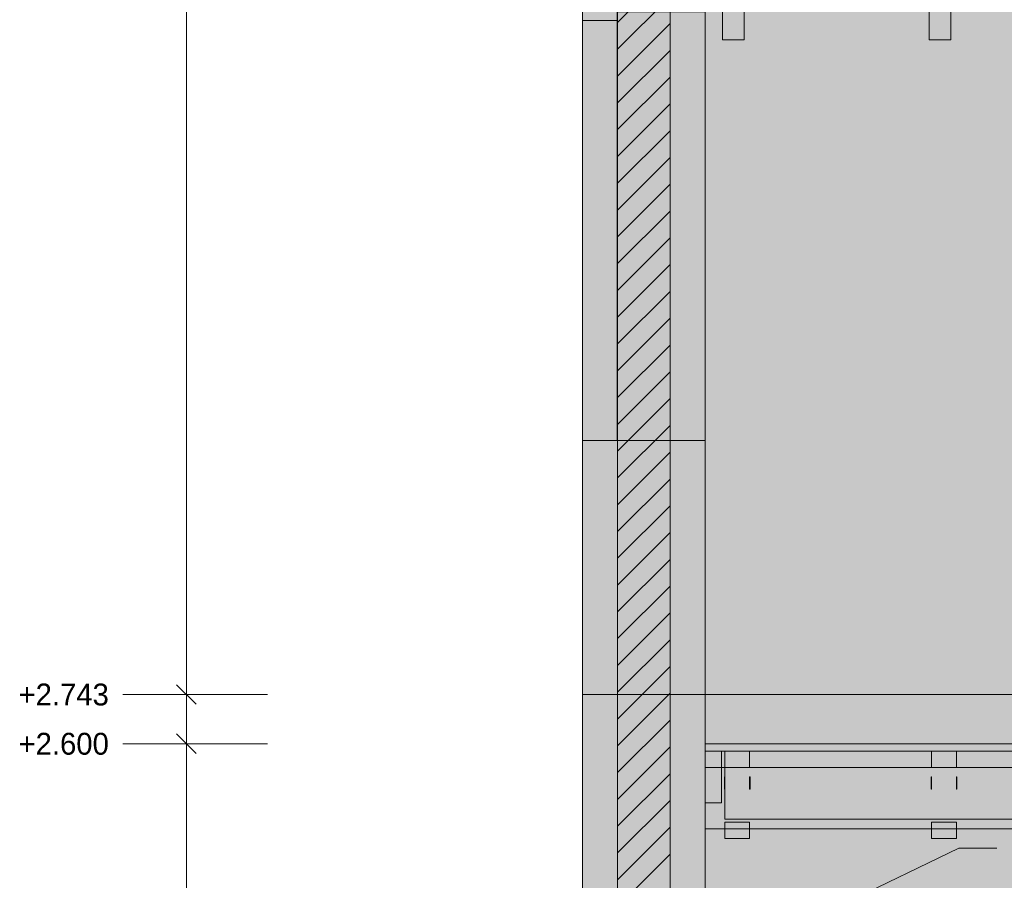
# Model space of a CAD drawing. Header units: millimetres. Extents: x -2478 to 11372, y -3800 to 9267.
# Tile 2 of 27: x -1634 to 1224, y 2203 to 4702. Entities that reach past the tile are written whole.
import ezdxf

# ---------------------------------------------------------------- set-up
doc = ezdxf.new("R2010")
doc.units = ezdxf.units.MM
for name, color, linetype in [('FILL-C_BDBDBF', 7, 'Continuous'), ('FILL-EPS', 7, 'Continuous'), ('FILL-INK', 7, 'Continuous'), ('FILL-STEEL_GREY', 7, 'Continuous'), ('FILL-TIMBER', 7, 'Continuous'), ('FILL-WHITE', 7, 'Continuous'), ('LINE-CORE', 7, 'Continuous'), ('LINE-INK', 7, 'Continuous'), ('LINE-STEEL_GREY', 7, 'Continuous'), ('TEXT-INK', 7, 'Continuous')]:
    doc.layers.add(name, color=color, linetype=linetype)

msp = doc.modelspace()

# ---------------------------------------------------------------- hatches: boundary and pattern name
at = {"layer": 'FILL-C_BDBDBF', "true_color": 0xbdbdbf}
h = msp.add_hatch(color=9, dxfattribs=at)
h.dxf.hatch_style = 1
h.paths.add_polyline_path([(254, 0), (193, 0), (101.6, 0), (101.6, 5029.2), (254, 5029.2)])
at = {"layer": 'FILL-EPS', "true_color": 0xccffff}
h = msp.add_hatch(color=7, dxfattribs=at)
h.dxf.hatch_style = 1
h.paths.add_polyline_path([(0, 2620.6), (0, 2645.4), (0, 2667), (0, 2689.2), (0, 2743.2), (0, 3204.4), (0, 4059.8), (0, 4823.1), (0, 4933.2), (0, 4965.5), (0, 4978.4), (0, 4989.6), (0, 5001.1), (0, 5029.2), (26.7, 5029.2), (101.6, 5029.2), (101.6, 0), (101.6, -34.3), (101.6, -457.2), (7.6, -457.2), (0, -457.2), (0, -422.9), (0, 0), (0, 1045.4), (0, 2350.7), (0, 2563.2)])
h = msp.add_hatch(color=7, dxfattribs=at)
h.dxf.hatch_style = 1
h.paths.add_polyline_path([(355.6, 3218.3), (355.6, 2805.7), (355.6, 2743.2), (355.6, 2355), (355.6, 1360.2), (355.6, 0), (254, 0), (254, 5029.2), (355.6, 5029.2), (355.6, 4833), (355.6, 4030.7)])
at = {"layer": 'FILL-INK', "true_color": 0x1a1a1a}
h = msp.add_hatch(color=250, dxfattribs=at)
h.dxf.hatch_style = 1
h.paths.add_polyline_path([(412.6, 2480.5), (412.6, 2468.4), (412.2, 2468.4), (411.4, 2468.4), (411.4, 2480.5), (411.4, 2504.1), (411.8, 2504.1), (412.6, 2504.1)])
h = msp.add_hatch(color=250, dxfattribs=at)
h.dxf.hatch_style = 1
h.paths.add_polyline_path([(485.8, 2480.5), (485.8, 2468.4), (485.4, 2468.4), (484.6, 2468.4), (484.6, 2480.5), (484.6, 2504.1), (485, 2504.1), (485.8, 2504.1)])
h = msp.add_hatch(color=250, dxfattribs=at)
h.dxf.hatch_style = 1
h.paths.add_polyline_path([(1012.6, 2480.5), (1012.6, 2468.4), (1012.2, 2468.4), (1011.4, 2468.4), (1011.4, 2480.5), (1011.4, 2504.1), (1011.8, 2504.1), (1012.6, 2504.1)])
h = msp.add_hatch(color=250, dxfattribs=at)
h.dxf.hatch_style = 1
h.paths.add_polyline_path([(1085.8, 2468.4), (1085.4, 2468.4), (1084.6, 2468.4), (1084.6, 2480.5), (1084.6, 2504.1), (1085, 2504.1), (1085.8, 2504.1), (1085.8, 2480.5)])
at = {"layer": 'FILL-STEEL_GREY', "true_color": 0x737378}
h = msp.add_hatch(color=8, dxfattribs=at)
h.dxf.hatch_style = 1
h.paths.add_polyline_path([(355.6, 2578.1), (355.6, 2600), (1550.2, 2600), (1555.6, 2600), (1737.7, 2600), (1738.5, 2600), (1738.5, 2599.9), (1738.5, 2578), (1556.5, 2578), (1555.6, 2578), (361, 2578), (355.6, 2578)])
at = {"layer": 'FILL-TIMBER', "true_color": 0xedd6a8}
h = msp.add_hatch(color=41, dxfattribs=at)
h.dxf.hatch_style = 1
h.paths.add_polyline_path([(358.9, 2578), (402.6, 2578), (402.6, 2438.4), (402.6, 2428), (399.3, 2428), (355.6, 2428), (355.6, 2567.6), (355.6, 2578)])
h = msp.add_hatch(color=41, dxfattribs=at)
h.dxf.hatch_style = 1
h.paths.add_polyline_path([(484.6, 2578), (484.6, 2543), (484.6, 2531), (466.2, 2531), (412.6, 2531), (412.6, 2566), (412.6, 2578), (431, 2578)])
h = msp.add_hatch(color=41, dxfattribs=at)
h.dxf.hatch_style = 1
h.paths.add_polyline_path([(1084.6, 2578), (1084.6, 2543), (1084.6, 2531), (1066.2, 2531), (1012.6, 2531), (1012.6, 2566), (1012.6, 2578), (1031, 2578)])
h = msp.add_hatch(color=41, dxfattribs=at)
h.dxf.hatch_style = 1
h.paths.add_polyline_path([(429.7, 2372), (484.6, 2372), (484.6, 2336.2), (484.6, 2325), (467.5, 2325), (412.6, 2325), (412.6, 2360.8), (412.6, 2372)])
h = msp.add_hatch(color=41, dxfattribs=at)
h.dxf.hatch_style = 1
h.paths.add_polyline_path([(1029.8, 2372), (1084.6, 2372), (1084.6, 2336.2), (1084.6, 2325), (1067.4, 2325), (1012.6, 2325), (1012.6, 2360.8), (1012.6, 2372)])
at = {"layer": 'FILL-WHITE', "true_color": 0xffffff}
h = msp.add_hatch(color=7, dxfattribs=at)
h.dxf.hatch_style = 1
h.paths.add_polyline_path([(0, 5029.2), (355.8, 5029.2), (355.8, 2743.2), (0, 2743.2)])
h = msp.add_hatch(color=7, dxfattribs=at)
h.dxf.hatch_style = 1
h.paths.add_polyline_path([(355.6, 5029.2), (355.8, 5029.2), (355.8, 2743.2), (355.8, 2743.2), (355.8, 2743.2), (355.8, 2741.6), (355.8, 2741.6), (355.6, 2743.2), (0, 2743.2), (0, 5029.2)])
h = msp.add_hatch(color=7, dxfattribs=at)
h.dxf.hatch_style = 1
h.paths.add_polyline_path([(0, 5029.2), (355.6, 5029.2), (355.6, 2743.2), (0, 2743.2)])
h = msp.add_hatch(color=7, dxfattribs=at)
h.dxf.hatch_style = 1
h.paths.add_polyline_path([(355.8, 2743.2), (355.8, 5029.2), (7718.1, 5029.2), (7718.1, 2743.2), (355.8, 2743.2)])
h = msp.add_hatch(color=7, dxfattribs=at)
h.dxf.hatch_style = 1
h.paths.add_polyline_path([(7718.1, 5029.2), (7718.1, 2743.2), (355.8, 2743.2), (355.8, 5029.2)])
h = msp.add_hatch(color=7, dxfattribs=at)
h.dxf.hatch_style = 1
h.paths.add_polyline_path([(468.5, 4986.1), (468.5, 4643.2), (405.5, 4643.2), (405.5, 4986.1)])
h = msp.add_hatch(color=7, dxfattribs=at)
h.dxf.hatch_style = 1
h.paths.add_polyline_path([(1005.5, 4986.1), (1068.5, 4986.1), (1068.5, 4643.2), (1005.5, 4643.2), (1005.5, 4986.1)])
h = msp.add_hatch(color=7, dxfattribs=at)
h.dxf.hatch_style = 1
h.paths.add_polyline_path([(405.5, 4930.4), (468.5, 4930.4), (468.5, 4643.2), (405.5, 4643.2)])
h = msp.add_hatch(color=7, dxfattribs=at)
h.dxf.hatch_style = 1
h.paths.add_polyline_path([(1005.5, 4930.4), (1068.5, 4930.4), (1068.5, 4643.2), (1005.5, 4643.2)])
h = msp.add_hatch(color=7, dxfattribs=at)
h.dxf.hatch_style = 1
h.paths.add_polyline_path([(355.6, 4724.9), (355.6, 3480.2), (100.5, 3480.2), (100.5, 4724.9)])
h = msp.add_hatch(color=7, dxfattribs=at)
h.dxf.hatch_style = 1
h.paths.add_polyline_path([(100.5, 4724.9), (355.6, 4724.9), (355.6, 3480.2), (100.5, 3480.2)])
h = msp.add_hatch(color=7, dxfattribs=at)
h.dxf.hatch_style = 1
h.paths.add_polyline_path([(355.6, 4724.9), (355.6, 3480.2), (100.5, 3480.2), (100.5, 4724.9)])
h = msp.add_hatch(color=7, dxfattribs=at)
h.dxf.hatch_style = 1
h.paths.add_polyline_path([(100.5, 4724.9), (355.6, 4724.9), (355.6, 3480.2), (100.5, 3480.2)])
h = msp.add_hatch(color=7, dxfattribs=at)
h.dxf.hatch_style = 1
h.paths.add_polyline_path([(355.6, 4724.9), (355.6, 3480.2), (100.5, 3480.2), (100.5, 4724.9)])
h = msp.add_hatch(color=7, dxfattribs=at)
h.dxf.hatch_style = 1
h.paths.add_polyline_path([(100.5, 4724.9), (355.6, 4724.9), (355.6, 3480.2), (100.5, 3480.2)])
h = msp.add_hatch(color=7, dxfattribs=at)
h.dxf.hatch_style = 1
h.paths.add_polyline_path([(100.5, 4699.9), (100.5, 3480.2), (0, 3480.2), (0, 4699.9)])
h = msp.add_hatch(color=7, dxfattribs=at)
h.dxf.hatch_style = 1
h.paths.add_polyline_path([(0, 4699.9), (100.5, 4699.9), (100.5, 3480.2), (0, 3480.2)])
h = msp.add_hatch(color=7, dxfattribs=at)
h.dxf.hatch_style = 1
h.paths.add_polyline_path([(100.5, 4699.9), (100.5, 3480.2), (0, 3480.2), (0, 4699.9)])
h = msp.add_hatch(color=7, dxfattribs=at)
h.dxf.hatch_style = 1
h.paths.add_polyline_path([(0, 4699.9), (100.5, 4699.9), (100.5, 3480.2), (0, 3480.2)])
h = msp.add_hatch(color=7, dxfattribs=at)
h.dxf.hatch_style = 1
h.paths.add_polyline_path([(100.5, 4699.9), (100.5, 3480.2), (0, 3480.2), (0, 4699.9)])
h = msp.add_hatch(color=7, dxfattribs=at)
h.dxf.hatch_style = 1
h.paths.add_polyline_path([(0, 4699.9), (100.5, 4699.9), (100.5, 3480.2), (0, 3480.2)])
h = msp.add_hatch(color=7, dxfattribs=at)
h.dxf.hatch_style = 1
h.paths.add_polyline_path([(0, 2743.2), (355.8, 2743.2), (355.8, 0), (0, 0)])
h = msp.add_hatch(color=7, dxfattribs=at)
h.dxf.hatch_style = 1
h.paths.add_polyline_path([(0, 2743.2), (355.6, 2743.2), (355.8, 2743.2), (355.8, 0), (355.8, 0), (355.8, 0), (355.8, -1.6), (355.8, -1.6), (355.6, 0), (0, 0)])
h = msp.add_hatch(color=7, dxfattribs=at)
h.dxf.hatch_style = 1
h.paths.add_polyline_path([(0, 0), (0, 2743.2), (355.6, 2743.2), (355.6, 0)])
h = msp.add_hatch(color=7, dxfattribs=at)
h.dxf.hatch_style = 1
h.paths.add_polyline_path([(355.8, 0), (355.8, 2743.2), (7718.1, 2743.2), (7718.1, 0)])
h = msp.add_hatch(color=7, dxfattribs=at)
h.dxf.hatch_style = 1
h.paths.add_polyline_path([(7718.1, 2743.2), (7718.1, 0), (355.8, 0), (355.8, 2743.2)])
h = msp.add_hatch(color=7, dxfattribs=at)
h.dxf.hatch_style = 1
h.paths.add_polyline_path([(355.6, 2578), (355.6, 2600), (2755.6, 2600), (5155.6, 2600), (7555.6, 2600), (7718.4, 2600), (7718.4, 2578), (7555.6, 2578), (5155.6, 2578), (2755.6, 2578), (355.6, 2578)])
h = msp.add_hatch(color=7, dxfattribs=at)
h.dxf.hatch_style = 1
h.paths.add_polyline_path([(1555.6, 2600), (3955.6, 2600), (6355.6, 2600), (7555.6, 2600), (7718.4, 2600), (7718.4, 2578), (6355.6, 2578), (3955.6, 2578), (1555.6, 2578), (355.6, 2578), (355.6, 2600)])
h = msp.add_hatch(color=7, dxfattribs=at)
h.dxf.hatch_style = 1
h.paths.add_polyline_path([(1555.6, 2600), (2755.6, 2600), (5155.6, 2600), (6355.6, 2600), (7555.6, 2600), (7718.4, 2600), (7718.4, 2578), (7555.6, 2578), (5155.6, 2578), (2755.6, 2578), (1555.6, 2578), (355.6, 2578), (355.6, 2600)])
h = msp.add_hatch(color=7, dxfattribs=at)
h.dxf.hatch_style = 1
h.paths.add_polyline_path([(1555.6, 2600), (3955.6, 2600), (6355.6, 2600), (7555.6, 2600), (7718.4, 2600), (7718.4, 2578), (6355.6, 2578), (3955.6, 2578), (1555.6, 2578), (355.6, 2578), (355.6, 2600)])
h = msp.add_hatch(color=7, dxfattribs=at)
h.dxf.hatch_style = 1
h.paths.add_polyline_path([(1555.6, 2600), (2755.6, 2600), (5155.6, 2600), (6355.6, 2600), (7555.6, 2600), (7718.4, 2600), (7718.4, 2578), (7555.6, 2578), (5155.6, 2578), (2755.6, 2578), (1555.6, 2578), (355.6, 2578), (355.6, 2600)])
h = msp.add_hatch(color=7, dxfattribs=at)
h.dxf.hatch_style = 1
h.paths.add_polyline_path([(1555.6, 2600), (3955.6, 2600), (6355.6, 2600), (7555.6, 2600), (7718.4, 2600), (7718.4, 2578), (6355.6, 2578), (3955.6, 2578), (1555.6, 2578), (355.6, 2578), (355.6, 2600)])
h = msp.add_hatch(color=7, dxfattribs=at)
h.dxf.hatch_style = 1
h.paths.add_polyline_path([(1555.6, 2600), (2755.6, 2600), (5155.6, 2600), (6355.6, 2600), (7555.6, 2600), (7718.4, 2600), (7718.4, 2578), (7555.6, 2578), (5155.6, 2578), (2755.6, 2578), (1555.6, 2578), (355.6, 2578), (355.6, 2600)])
h = msp.add_hatch(color=7, dxfattribs=at)
h.dxf.hatch_style = 1
h.paths.add_polyline_path([(1555.6, 2600), (3955.6, 2600), (6355.6, 2600), (7555.6, 2600), (7718.4, 2600), (7718.4, 2578), (6355.6, 2578), (3955.6, 2578), (1555.6, 2578), (355.6, 2578), (355.6, 2600)])
h = msp.add_hatch(color=7, dxfattribs=at)
h.dxf.hatch_style = 1
h.paths.add_polyline_path([(1555.6, 2600), (2755.6, 2600), (5155.6, 2600), (6355.6, 2600), (7555.6, 2600), (7718.4, 2600), (7718.4, 2578), (7555.6, 2578), (5155.6, 2578), (2755.6, 2578), (1555.6, 2578), (355.6, 2578), (355.6, 2600)])
h = msp.add_hatch(color=7, dxfattribs=at)
h.dxf.hatch_style = 1
h.paths.add_polyline_path([(1555.6, 2600), (3955.6, 2600), (6355.6, 2600), (7555.6, 2600), (7718.4, 2600), (7718.4, 2578), (6355.6, 2578), (3955.6, 2578), (1555.6, 2578), (355.6, 2578), (355.6, 2600)])
h = msp.add_hatch(color=7, dxfattribs=at)
h.dxf.hatch_style = 1
h.paths.add_polyline_path([(1555.6, 2600), (2755.6, 2600), (5155.6, 2600), (6355.6, 2600), (7555.6, 2600), (7718.4, 2600), (7718.4, 2578), (7555.6, 2578), (5155.6, 2578), (2755.6, 2578), (1555.6, 2578), (355.6, 2578), (355.6, 2600)])
h = msp.add_hatch(color=7, dxfattribs=at)
h.dxf.hatch_style = 1
h.paths.add_polyline_path([(355.6, 2600), (1555.6, 2600), (1738.5, 2600), (1738.5, 2578), (1555.6, 2578), (355.6, 2578)])
h = msp.add_hatch(color=7, dxfattribs=at)
h.dxf.hatch_style = 1
h.paths.add_polyline_path([(355.6, 2428), (355.6, 2531), (355.6, 2578), (402.6, 2578), (402.6, 2531), (7671.4, 2531), (7671.4, 2578), (7718.4, 2578), (7718.4, 2353), (355.6, 2353)])
h = msp.add_hatch(color=7, dxfattribs=at)
h.dxf.hatch_style = 1
h.paths.add_polyline_path([(412.6, 2578), (484.6, 2578), (484.6, 2531), (412.6, 2531)])
h = msp.add_hatch(color=7, dxfattribs=at)
h.dxf.hatch_style = 1
h.paths.add_polyline_path([(412.6, 2578), (484.6, 2578), (484.6, 2531), (412.6, 2531)])
h = msp.add_hatch(color=7, dxfattribs=at)
h.dxf.hatch_style = 1
h.paths.add_polyline_path([(412.6, 2578), (484.6, 2578), (484.6, 2531), (412.6, 2531)])
h = msp.add_hatch(color=7, dxfattribs=at)
h.dxf.hatch_style = 1
h.paths.add_polyline_path([(1012.6, 2578), (1084.6, 2578), (1084.6, 2531), (1012.6, 2531)])
h = msp.add_hatch(color=7, dxfattribs=at)
h.dxf.hatch_style = 1
h.paths.add_polyline_path([(1012.6, 2578), (1084.6, 2578), (1084.6, 2531), (1012.6, 2531)])
h = msp.add_hatch(color=7, dxfattribs=at)
h.dxf.hatch_style = 1
h.paths.add_polyline_path([(1012.6, 2578), (1084.6, 2578), (1084.6, 2531), (1012.6, 2531)])
h = msp.add_hatch(color=7, dxfattribs=at)
h.dxf.hatch_style = 1
h.paths.add_polyline_path([(355.6, 2531), (7718.4, 2531), (7718.4, 2353), (355.6, 2353)])
h = msp.add_hatch(color=7, dxfattribs=at)
h.dxf.hatch_style = 1
h.paths.add_polyline_path([(412.6, 2531), (7661.4, 2531), (7661.4, 2381), (412.6, 2381)])
h = msp.add_hatch(color=7, dxfattribs=at)
h.dxf.hatch_style = 1
h.paths.add_polyline_path([(7661.4, 2531), (7661.4, 2381), (412.6, 2381), (412.6, 2531)])
h = msp.add_hatch(color=7, dxfattribs=at)
h.dxf.hatch_style = 1
h.paths.add_polyline_path([(412.6, 2372), (484.6, 2372), (484.6, 2325), (412.6, 2325)])
h = msp.add_hatch(color=7, dxfattribs=at)
h.dxf.hatch_style = 1
h.paths.add_polyline_path([(412.6, 2372), (484.6, 2372), (484.6, 2325), (412.6, 2325)])
h = msp.add_hatch(color=7, dxfattribs=at)
h.dxf.hatch_style = 1
h.paths.add_polyline_path([(412.6, 2372), (484.6, 2372), (484.6, 2325), (412.6, 2325)])
h = msp.add_hatch(color=7, dxfattribs=at)
h.dxf.hatch_style = 1
h.paths.add_polyline_path([(1012.6, 2372), (1084.6, 2372), (1084.6, 2325), (1012.6, 2325)])
h = msp.add_hatch(color=7, dxfattribs=at)
h.dxf.hatch_style = 1
h.paths.add_polyline_path([(1012.6, 2372), (1084.6, 2372), (1084.6, 2325), (1012.6, 2325)])
h = msp.add_hatch(color=7, dxfattribs=at)
h.dxf.hatch_style = 1
h.paths.add_polyline_path([(1012.6, 2372), (1084.6, 2372), (1084.6, 2325), (1012.6, 2325)])

# ---------------------------------------------------------------- linework, layer by layer
at = {"layer": 'LINE-CORE', "lineweight": 5}
for points in [[(0, 5029.2), (355.8, 5029.2), (355.8, 5029.2), (355.8, 5029.2), (355.8, 5029.2), (355.8, 2743.2), (0, 2743.2), (0, 2743.2)], [(355.6, 5029.2), (355.8, 5029.2), (355.8, 2743.2), (355.8, 2743.2), (355.8, 2743.2), (355.8, 2741.6), (355.8, 2741.6), (355.8, 2741.6), (355.8, 2741.6), (355.6, 2743.2), (0, 2743.2), (0, 5029.2)], [(0, 5029.2), (355.6, 5029.2), (355.6, 2743.2), (0, 2743.2), (0, 2743.2), (0, 2743.2)], [(355.8, 2743.2), (355.8, 5029.2), (7718.1, 5029.2), (7718.1, 5029.2), (7718.1, 5029.2), (7718.1, 2743.2), (355.8, 2743.2), (355.8, 2743.2), (355.8, 2743.2)], [(7718.1, 5029.2), (7718.1, 2743.2), (355.8, 2743.2), (355.8, 5029.2)], [(468.5, 4986.1), (468.5, 4643.2), (405.5, 4643.2), (405.5, 4986.1)], [(1005.5, 4986.1), (1068.5, 4986.1), (1068.5, 4643.2), (1005.5, 4643.2), (1005.5, 4986.1), (1005.5, 4986.1)], [(405.5, 4930.4), (468.5, 4930.4), (468.5, 4930.4), (468.5, 4643.2), (405.5, 4643.2), (405.5, 4643.2)], [(1005.5, 4930.4), (1068.5, 4930.4), (1068.5, 4930.4), (1068.5, 4930.4), (1068.5, 4643.2), (1005.5, 4643.2)], [(355.6, 4724.9), (355.6, 3480.2), (100.5, 3480.2), (100.5, 4724.9)], [(100.5, 4724.9), (355.6, 4724.9), (355.6, 3480.2), (100.5, 3480.2)], [(355.6, 4724.9), (355.6, 3480.2), (100.5, 3480.2), (100.5, 4724.9)], [(100.5, 4724.9), (355.6, 4724.9), (355.6, 3480.2), (100.5, 3480.2)], [(355.6, 4724.9), (355.6, 3480.2), (100.5, 3480.2), (100.5, 4724.9)], [(100.5, 4724.9), (355.6, 4724.9), (355.6, 3480.2), (100.5, 3480.2)], [(100.5, 4699.9), (100.5, 3480.2), (0, 3480.2), (0, 4699.9)], [(0, 4699.9), (100.5, 4699.9), (100.5, 3480.2), (0, 3480.2)], [(100.5, 4699.9), (100.5, 3480.2), (0, 3480.2), (0, 4699.9)], [(0, 4699.9), (100.5, 4699.9), (100.5, 3480.2), (0, 3480.2)], [(100.5, 4699.9), (100.5, 3480.2), (0, 3480.2), (0, 4699.9)], [(0, 4699.9), (100.5, 4699.9), (100.5, 3480.2), (0, 3480.2)], [(0, 2743.2), (355.8, 2743.2), (355.8, 2743.2), (355.8, 2743.2), (355.8, 0), (0, 0)], [(0, 2743.2), (355.6, 2743.2), (355.6, 2743.2), (355.8, 2743.2), (355.8, 0), (355.8, 0), (355.8, 0), (355.8, -1.6), (355.8, -1.6), (355.6, 0), (0, 0), (0, 2743.2)], [(0, 0), (0, 0), (0, 2743.2), (355.6, 2743.2), (355.6, 2743.2), (355.6, 2743.2), (355.6, 0), (0, 0)], [(355.8, 0), (355.8, 2743.2), (7718.1, 2743.2), (7718.1, 0), (355.8, 0)], [(7718.1, 2743.2), (7718.1, 0), (7718.1, 0), (355.8, 0), (355.8, 2743.2)], [(355.6, 2578), (355.6, 2600), (2755.6, 2600), (2755.6, 2600), (5155.6, 2600), (5155.6, 2600), (7555.6, 2600), (7555.6, 2600), (7718.4, 2600), (7718.4, 2578), (7555.6, 2578), (7555.6, 2578), (5155.6, 2578), (5155.6, 2578), (2755.6, 2578), (2755.6, 2578), (355.6, 2578), (355.6, 2578), (355.6, 2578)], [(1555.6, 2600), (3955.6, 2600), (6355.6, 2600), (7555.6, 2600), (7718.4, 2600), (7718.4, 2578), (6355.6, 2578), (3955.6, 2578), (1555.6, 2578), (355.6, 2578), (355.6, 2600)], [(1555.6, 2600), (2755.6, 2600), (5155.6, 2600), (6355.6, 2600), (7555.6, 2600), (7718.4, 2600), (7718.4, 2578), (7555.6, 2578), (5155.6, 2578), (2755.6, 2578), (1555.6, 2578), (355.6, 2578), (355.6, 2600)], [(1555.6, 2600), (3955.6, 2600), (6355.6, 2600), (7555.6, 2600), (7718.4, 2600), (7718.4, 2578), (6355.6, 2578), (3955.6, 2578), (1555.6, 2578), (355.6, 2578), (355.6, 2600)], [(1555.6, 2600), (2755.6, 2600), (5155.6, 2600), (6355.6, 2600), (7555.6, 2600), (7718.4, 2600), (7718.4, 2578), (7555.6, 2578), (5155.6, 2578), (2755.6, 2578), (1555.6, 2578), (355.6, 2578), (355.6, 2600)], [(1555.6, 2600), (3955.6, 2600), (6355.6, 2600), (7555.6, 2600), (7718.4, 2600), (7718.4, 2578), (6355.6, 2578), (3955.6, 2578), (1555.6, 2578), (355.6, 2578), (355.6, 2600)], [(1555.6, 2600), (2755.6, 2600), (5155.6, 2600), (6355.6, 2600), (7555.6, 2600), (7718.4, 2600), (7718.4, 2578), (7555.6, 2578), (5155.6, 2578), (2755.6, 2578), (1555.6, 2578), (355.6, 2578), (355.6, 2600)], [(1555.6, 2600), (3955.6, 2600), (6355.6, 2600), (7555.6, 2600), (7718.4, 2600), (7718.4, 2578), (6355.6, 2578), (3955.6, 2578), (1555.6, 2578), (355.6, 2578), (355.6, 2600)], [(1555.6, 2600), (2755.6, 2600), (5155.6, 2600), (6355.6, 2600), (7555.6, 2600), (7718.4, 2600), (7718.4, 2578), (7555.6, 2578), (5155.6, 2578), (2755.6, 2578), (1555.6, 2578), (355.6, 2578), (355.6, 2600)], [(1555.6, 2600), (3955.6, 2600), (6355.6, 2600), (7555.6, 2600), (7718.4, 2600), (7718.4, 2578), (6355.6, 2578), (3955.6, 2578), (1555.6, 2578), (355.6, 2578), (355.6, 2600)], [(1555.6, 2600), (2755.6, 2600), (5155.6, 2600), (6355.6, 2600), (7555.6, 2600), (7718.4, 2600), (7718.4, 2578), (7555.6, 2578), (5155.6, 2578), (2755.6, 2578), (1555.6, 2578), (355.6, 2578), (355.6, 2600)], [(355.6, 2600), (1555.6, 2600), (1738.5, 2600), (1738.5, 2578), (1555.6, 2578), (355.6, 2578)], [(355.6, 2428), (355.6, 2531), (355.6, 2531), (355.6, 2578), (402.6, 2578), (402.6, 2531), (7671.4, 2531), (7671.4, 2578), (7718.4, 2578), (7718.4, 2578), (7718.4, 2578), (7718.4, 2578), (7718.4, 2353), (7718.4, 2353), (7718.4, 2353), (7718.4, 2353), (355.6, 2353), (355.6, 2428)], [(412.6, 2578), (484.6, 2578), (484.6, 2578), (484.6, 2531), (412.6, 2531), (412.6, 2531)], [(412.6, 2578), (484.6, 2578), (484.6, 2531), (484.6, 2531), (412.6, 2531), (412.6, 2578)], [(412.6, 2578), (484.6, 2578), (484.6, 2578), (484.6, 2531), (412.6, 2531), (412.6, 2531)], [(1012.6, 2578), (1084.6, 2578), (1084.6, 2578), (1084.6, 2531), (1012.6, 2531), (1012.6, 2531)], [(1012.6, 2578), (1084.6, 2578), (1084.6, 2531), (1084.6, 2531), (1012.6, 2531), (1012.6, 2578)], [(1012.6, 2578), (1084.6, 2578), (1084.6, 2578), (1084.6, 2531), (1012.6, 2531), (1012.6, 2531)], [(355.6, 2531), (7718.4, 2531), (7718.4, 2531), (7718.4, 2531), (7718.4, 2531), (7718.4, 2353), (355.6, 2353), (355.6, 2353)], [(412.6, 2531), (7661.4, 2531), (7661.4, 2381), (412.6, 2381)], [(7661.4, 2531), (7661.4, 2381), (412.6, 2381), (412.6, 2531)], [(412.6, 2372), (484.6, 2372), (484.6, 2372), (484.6, 2325), (412.6, 2325), (412.6, 2325)], [(412.6, 2372), (484.6, 2372), (484.6, 2325), (484.6, 2325), (412.6, 2325), (412.6, 2372)], [(412.6, 2372), (484.6, 2372), (484.6, 2372), (484.6, 2325), (412.6, 2325), (412.6, 2325)], [(1012.6, 2372), (1084.6, 2372), (1084.6, 2372), (1084.6, 2325), (1012.6, 2325), (1012.6, 2325)], [(1012.6, 2372), (1084.6, 2372), (1084.6, 2325), (1084.6, 2325), (1012.6, 2325), (1012.6, 2372)], [(1012.6, 2372), (1084.6, 2372), (1084.6, 2372), (1084.6, 2325), (1012.6, 2325), (1012.6, 2325)]]:
    msp.add_lwpolyline(points, close=True, dxfattribs=at)
at = {"layer": 'LINE-INK', "lineweight": 5}
for p, q in [((-1150, -457), (-1150, 5076)), ((-1121.7, 2714.7), (-1178.3, 2771.3)), ((-1291, 2743), (-1335, 2743)), ((-1225, 2743), (-1291, 2743)), ((-915, 2743), (-1225, 2743)), ((-1121.7, 2571.7), (-1178.3, 2628.3)), ((-1291, 2600), (-1335, 2600)), ((-1225, 2600), (-1291, 2600)), ((-915, 2600), (-1225, 2600)), ((177.8, 1855.5), (1091.9, 2296.9)), ((1091.9, 2296.9), (1201.9, 2296.9))]:
    msp.add_line(p, q, dxfattribs=at)
for points in [[(0, 1045.4), (0, 2350.7), (0, 2563.2), (0, 2620.6), (0, 2645.4), (0, 2667), (0, 2689.2), (0, 2743.2), (0, 3204.4), (0, 4059.8), (0, 4823.1), (0, 4933.2), (0, 4965.5), (0, 4978.4), (0, 4989.6), (0, 5001.1), (0, 5029.2), (26.7, 5029.2), (101.6, 5029.2), (101.6, 0)], [(355.6, 4833), (355.6, 4030.7), (355.6, 3218.3), (355.6, 2805.7), (355.6, 2743.2), (355.6, 2355), (355.6, 1360.2)], [(0, 1045.4), (0, 2350.7), (0, 2563.2), (0, 2620.6), (0, 2645.4), (0, 2667), (0, 2689.2), (0, 2743.2), (0, 3204.4), (0, 4059.8), (0, 4823.1)]]:
    msp.add_lwpolyline(points, dxfattribs=at)
for points in [[(254, 0), (193, 0), (101.6, 0), (101.6, 5029.2), (254, 5029.2)], [(355.6, 3218.3), (355.6, 2805.7), (355.6, 2743.2), (355.6, 2355), (355.6, 1360.2), (355.6, 0), (254, 0), (254, 5029.2), (355.6, 5029.2), (355.6, 4833), (355.6, 4030.7)], [(355.6, 2578.1), (355.6, 2600), (1550.2, 2600), (1555.6, 2600), (1737.7, 2600), (1738.5, 2600), (1738.5, 2599.9), (1738.5, 2578), (1556.5, 2578), (1555.6, 2578), (361, 2578), (355.6, 2578)], [(358.9, 2578), (402.6, 2578), (402.6, 2438.4), (402.6, 2428), (399.3, 2428), (355.6, 2428), (355.6, 2567.6), (355.6, 2578)], [(484.6, 2578), (484.6, 2543), (484.6, 2531), (466.2, 2531), (412.6, 2531), (412.6, 2566), (412.6, 2578), (431, 2578)], [(1084.6, 2578), (1084.6, 2543), (1084.6, 2531), (1066.2, 2531), (1012.6, 2531), (1012.6, 2566), (1012.6, 2578), (1031, 2578)], [(412.6, 2480.5), (412.6, 2468.4), (412.2, 2468.4), (411.4, 2468.4), (411.4, 2480.5), (411.4, 2504.1), (411.8, 2504.1), (412.6, 2504.1)], [(485.8, 2480.5), (485.8, 2468.4), (485.4, 2468.4), (484.6, 2468.4), (484.6, 2480.5), (484.6, 2504.1), (485, 2504.1), (485.8, 2504.1)], [(1012.6, 2480.5), (1012.6, 2468.4), (1012.2, 2468.4), (1011.4, 2468.4), (1011.4, 2480.5), (1011.4, 2504.1), (1011.8, 2504.1), (1012.6, 2504.1)], [(1085.8, 2468.4), (1085.4, 2468.4), (1084.6, 2468.4), (1084.6, 2480.5), (1084.6, 2504.1), (1085, 2504.1), (1085.8, 2504.1), (1085.8, 2480.5)], [(429.7, 2372), (484.6, 2372), (484.6, 2336.2), (484.6, 2325), (467.5, 2325), (412.6, 2325), (412.6, 2360.8), (412.6, 2372)], [(1029.8, 2372), (1084.6, 2372), (1084.6, 2336.2), (1084.6, 2325), (1067.4, 2325), (1012.6, 2325), (1012.6, 2360.8), (1012.6, 2372)]]:
    msp.add_lwpolyline(points, close=True, dxfattribs=at)
at = {"layer": 'LINE-STEEL_GREY', "lineweight": 5}
for p, q in [((101.6, 4694.1), (254, 4846.5)), ((101.6, 4616.3), (254, 4768.7)), ((101.6, 4538.5), (254, 4690.9)), ((101.6, 4460.7), (254, 4613.1)), ((101.6, 4382.9), (254, 4535.3)), ((101.6, 4305.2), (254, 4457.6)), ((101.6, 4227.4), (254, 4379.8)), ((101.6, 4149.6), (254, 4302)), ((101.6, 4071.8), (254, 4224.2)), ((101.6, 3994), (254, 4146.4)), ((101.6, 3916.3), (254, 4068.7)), ((101.6, 3838.5), (254, 3990.9)), ((101.6, 3760.7), (254, 3913.1)), ((101.6, 3682.9), (254, 3835.3)), ((101.6, 3605.1), (254, 3757.5)), ((101.6, 3527.3), (254, 3679.7)), ((101.6, 3449.6), (254, 3602)), ((101.6, 3371.8), (254, 3524.2)), ((101.6, 3294), (254, 3446.4)), ((101.6, 3216.2), (254, 3368.6)), ((101.6, 3138.4), (254, 3290.8)), ((101.6, 3060.7), (254, 3213.1)), ((101.6, 2982.9), (254, 3135.3)), ((101.6, 2905.1), (254, 3057.5)), ((101.6, 2827.3), (254, 2979.7)), ((101.6, 2749.5), (254, 2901.9)), ((101.6, 2671.7), (254, 2824.1)), ((101.6, 2594), (254, 2746.4)), ((101.6, 2516.2), (254, 2668.6)), ((101.6, 2438.4), (254, 2590.8)), ((101.6, 2360.6), (254, 2513)), ((101.6, 2282.8), (254, 2435.2)), ((101.6, 2205.1), (254, 2357.5)), ((101.6, 2127.3), (254, 2279.7))]:
    msp.add_line(p, q, dxfattribs=at)

# ---------------------------------------------------------------- texts
at = {"layer": 'TEXT-INK'}
for s, p in [('+2.743', (-1637.2, 2711.2)), ('+2.600', (-1637.2, 2568.2))]:
    msp.add_text(s, height=63.5, dxfattribs=at).set_placement(p)

doc.saveas('drawing.dxf')
